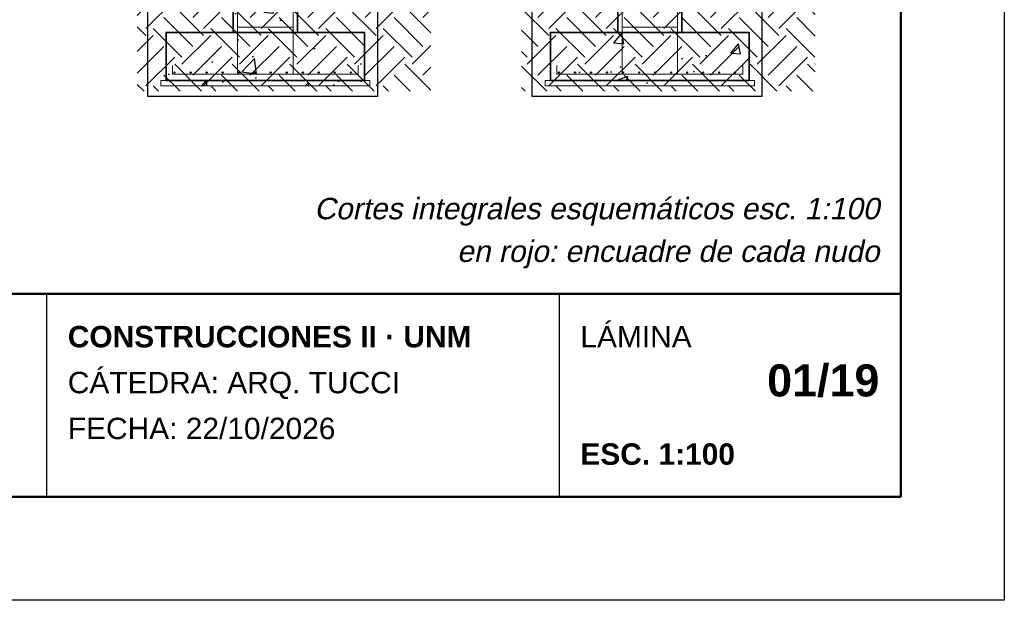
# Model space of a CAD drawing. Header units: millimetres. Extents: x 6 to 4194, y 6 to 5934.
# Tile 2 of 7: x 2350 to 4194, y 6 to 1094. Entities that reach past the tile are written whole.
import ezdxf
from ezdxf.enums import TextEntityAlignment as Align

# ---------------------------------------------------------------- set-up
doc = ezdxf.new("R2010")
doc.units = ezdxf.units.MM
doc.header["$LTSCALE"] = 20
for name, color, linetype in [('A-ARMADURAS', 14, 'Continuous'), ('A-CONTORNOS', 7, 'Continuous'), ('A-HORMIGON-INSITU', 33, 'Continuous'), ('A-HORMIGON-SIMPLE', 9, 'Continuous'), ('A-TERRENO', 32, 'Continuous'), ('X-MARCO', 7, 'Continuous'), ('X-REFERENCIAS', 1, 'Continuous'), ('X-ROTULO', 7, 'Continuous'), ('X-TEXTOS', 7, 'Continuous')]:
    doc.layers.add(name, color=color, linetype=linetype)
doc.styles.add('ARIAL', font='arial.ttf')
doc.styles.add('ARIAL-B', font='arialbd.ttf')

msp = doc.modelspace()

# ---------------------------------------------------------------- hatches: boundary and pattern name
at = {"layer": 'A-ARMADURAS'}
h = msp.add_hatch(color=256, dxfattribs=at)
h.dxf.hatch_style = 1
h.paths.add_polyline_path([(2641.1, 995), (2641.1, 995.3), (2640.9, 995.7), (2640.7, 995.9), (2640.3, 996.1), (2640, 996.1), (2639.7, 996.1), (2639.3, 995.9), (2639.1, 995.7), (2638.9, 995.3), (2638.9, 995), (2638.9, 994.7), (2639.1, 994.3), (2639.3, 994.1), (2639.7, 993.9), (2640, 993.9), (2640.3, 993.9), (2640.7, 994.1), (2640.9, 994.3), (2641.1, 994.7)])
h = msp.add_hatch(color=256, dxfattribs=at)
h.dxf.hatch_style = 1
h.paths.add_polyline_path([(2671.1, 995), (2671.1, 995.3), (2670.9, 995.7), (2670.7, 995.9), (2670.3, 996.1), (2670, 996.1), (2669.7, 996.1), (2669.3, 995.9), (2669.1, 995.7), (2668.9, 995.3), (2668.9, 995), (2668.9, 994.7), (2669.1, 994.3), (2669.3, 994.1), (2669.7, 993.9), (2670, 993.9), (2670.3, 993.9), (2670.7, 994.1), (2670.9, 994.3), (2671.1, 994.7)])
h = msp.add_hatch(color=256, dxfattribs=at)
h.dxf.hatch_style = 1
h.paths.add_polyline_path([(2701.1, 995), (2701.1, 995.3), (2700.9, 995.7), (2700.7, 995.9), (2700.3, 996.1), (2700, 996.1), (2699.7, 996.1), (2699.3, 995.9), (2699.1, 995.7), (2698.9, 995.3), (2698.9, 995), (2698.9, 994.7), (2699.1, 994.3), (2699.3, 994.1), (2699.7, 993.9), (2700, 993.9), (2700.3, 993.9), (2700.7, 994.1), (2700.9, 994.3), (2701.1, 994.7)])
h = msp.add_hatch(color=256, dxfattribs=at)
h.dxf.hatch_style = 1
h.paths.add_polyline_path([(2731.1, 995), (2731.1, 995.3), (2730.9, 995.7), (2730.7, 995.9), (2730.3, 996.1), (2730, 996.1), (2729.7, 996.1), (2729.3, 995.9), (2729.1, 995.7), (2728.9, 995.3), (2728.9, 995), (2728.9, 994.7), (2729.1, 994.3), (2729.3, 994.1), (2729.7, 993.9), (2730, 993.9), (2730.3, 993.9), (2730.7, 994.1), (2730.9, 994.3), (2731.1, 994.7)])
h = msp.add_hatch(color=256, dxfattribs=at)
h.dxf.hatch_style = 1
h.paths.add_polyline_path([(2761.1, 995), (2761.1, 995.3), (2760.9, 995.7), (2760.7, 995.9), (2760.3, 996.1), (2760, 996.1), (2759.7, 996.1), (2759.3, 995.9), (2759.1, 995.7), (2758.9, 995.3), (2758.9, 995), (2758.9, 994.7), (2759.1, 994.3), (2759.3, 994.1), (2759.7, 993.9), (2760, 993.9), (2760.3, 993.9), (2760.7, 994.1), (2760.9, 994.3), (2761.1, 994.7)])
h = msp.add_hatch(color=256, dxfattribs=at)
h.dxf.hatch_style = 1
h.paths.add_polyline_path([(2791.1, 995), (2791.1, 995.3), (2790.9, 995.7), (2790.7, 995.9), (2790.3, 996.1), (2790, 996.1), (2789.7, 996.1), (2789.3, 995.9), (2789.1, 995.7), (2788.9, 995.3), (2788.9, 995), (2788.9, 994.7), (2789.1, 994.3), (2789.3, 994.1), (2789.7, 993.9), (2790, 993.9), (2790.3, 993.9), (2790.7, 994.1), (2790.9, 994.3), (2791.1, 994.7)])
h = msp.add_hatch(color=256, dxfattribs=at)
h.dxf.hatch_style = 1
h.paths.add_polyline_path([(2821.1, 995), (2821.1, 995.3), (2820.9, 995.7), (2820.7, 995.9), (2820.3, 996.1), (2820, 996.1), (2819.7, 996.1), (2819.3, 995.9), (2819.1, 995.7), (2818.9, 995.3), (2818.9, 995), (2818.9, 994.7), (2819.1, 994.3), (2819.3, 994.1), (2819.7, 993.9), (2820, 993.9), (2820.3, 993.9), (2820.7, 994.1), (2820.9, 994.3), (2821.1, 994.7)])
h = msp.add_hatch(color=256, dxfattribs=at)
h.dxf.hatch_style = 1
h.paths.add_polyline_path([(2851.1, 995), (2851.1, 995.3), (2850.9, 995.7), (2850.7, 995.9), (2850.3, 996.1), (2850, 996.1), (2849.7, 996.1), (2849.3, 995.9), (2849.1, 995.7), (2848.9, 995.3), (2848.9, 995), (2848.9, 994.7), (2849.1, 994.3), (2849.3, 994.1), (2849.7, 993.9), (2850, 993.9), (2850.3, 993.9), (2850.7, 994.1), (2850.9, 994.3), (2851.1, 994.7)])
h = msp.add_hatch(color=256, dxfattribs=at)
h.dxf.hatch_style = 1
h.paths.add_polyline_path([(2881.1, 995), (2881.1, 995.3), (2880.9, 995.7), (2880.7, 995.9), (2880.3, 996.1), (2880, 996.1), (2879.7, 996.1), (2879.3, 995.9), (2879.1, 995.7), (2878.9, 995.3), (2878.9, 995), (2878.9, 994.7), (2879.1, 994.3), (2879.3, 994.1), (2879.7, 993.9), (2880, 993.9), (2880.3, 993.9), (2880.7, 994.1), (2880.9, 994.3), (2881.1, 994.7)])
h = msp.add_hatch(color=256, dxfattribs=at)
h.dxf.hatch_style = 1
h.paths.add_polyline_path([(2911.1, 995), (2911.1, 995.3), (2910.9, 995.7), (2910.7, 995.9), (2910.3, 996.1), (2910, 996.1), (2909.7, 996.1), (2909.3, 995.9), (2909.1, 995.7), (2908.9, 995.3), (2908.9, 995), (2908.9, 994.7), (2909.1, 994.3), (2909.3, 994.1), (2909.7, 993.9), (2910, 993.9), (2910.3, 993.9), (2910.7, 994.1), (2910.9, 994.3), (2911.1, 994.7)])
h = msp.add_hatch(color=256, dxfattribs=at)
h.dxf.hatch_style = 1
h.paths.add_polyline_path([(2941.1, 995), (2941.1, 995.3), (2940.9, 995.7), (2940.7, 995.9), (2940.3, 996.1), (2940, 996.1), (2939.7, 996.1), (2939.3, 995.9), (2939.1, 995.7), (2938.9, 995.3), (2938.9, 995), (2938.9, 994.7), (2939.1, 994.3), (2939.3, 994.1), (2939.7, 993.9), (2940, 993.9), (2940.3, 993.9), (2940.7, 994.1), (2940.9, 994.3), (2941.1, 994.7)])
h = msp.add_hatch(color=256, dxfattribs=at)
h.dxf.hatch_style = 1
h.paths.add_polyline_path([(2971.1, 995), (2971.1, 995.3), (2970.9, 995.7), (2970.7, 995.9), (2970.3, 996.1), (2970, 996.1), (2969.7, 996.1), (2969.3, 995.9), (2969.1, 995.7), (2968.9, 995.3), (2968.9, 995), (2968.9, 994.7), (2969.1, 994.3), (2969.3, 994.1), (2969.7, 993.9), (2970, 993.9), (2970.3, 993.9), (2970.7, 994.1), (2970.9, 994.3), (2971.1, 994.7)])
h = msp.add_hatch(color=256, dxfattribs=at)
h.dxf.hatch_style = 1
h.paths.add_polyline_path([(3361.1, 995), (3361.1, 995.3), (3360.9, 995.7), (3360.7, 995.9), (3360.3, 996.1), (3360, 996.1), (3359.7, 996.1), (3359.3, 995.9), (3359.1, 995.7), (3358.9, 995.3), (3358.9, 995), (3358.9, 994.7), (3359.1, 994.3), (3359.3, 994.1), (3359.7, 993.9), (3360, 993.9), (3360.3, 993.9), (3360.7, 994.1), (3360.9, 994.3), (3361.1, 994.7)])
h = msp.add_hatch(color=256, dxfattribs=at)
h.dxf.hatch_style = 1
h.paths.add_polyline_path([(3391.1, 995), (3391.1, 995.3), (3390.9, 995.7), (3390.7, 995.9), (3390.3, 996.1), (3390, 996.1), (3389.7, 996.1), (3389.3, 995.9), (3389.1, 995.7), (3388.9, 995.3), (3388.9, 995), (3388.9, 994.7), (3389.1, 994.3), (3389.3, 994.1), (3389.7, 993.9), (3390, 993.9), (3390.3, 993.9), (3390.7, 994.1), (3390.9, 994.3), (3391.1, 994.7)])
h = msp.add_hatch(color=256, dxfattribs=at)
h.dxf.hatch_style = 1
h.paths.add_polyline_path([(3421.1, 995), (3421.1, 995.3), (3420.9, 995.7), (3420.7, 995.9), (3420.3, 996.1), (3420, 996.1), (3419.7, 996.1), (3419.3, 995.9), (3419.1, 995.7), (3418.9, 995.3), (3418.9, 995), (3418.9, 994.7), (3419.1, 994.3), (3419.3, 994.1), (3419.7, 993.9), (3420, 993.9), (3420.3, 993.9), (3420.7, 994.1), (3420.9, 994.3), (3421.1, 994.7)])
h = msp.add_hatch(color=256, dxfattribs=at)
h.dxf.hatch_style = 1
h.paths.add_polyline_path([(3451.1, 995), (3451.1, 995.3), (3450.9, 995.7), (3450.7, 995.9), (3450.3, 996.1), (3450, 996.1), (3449.7, 996.1), (3449.3, 995.9), (3449.1, 995.7), (3448.9, 995.3), (3448.9, 995), (3448.9, 994.7), (3449.1, 994.3), (3449.3, 994.1), (3449.7, 993.9), (3450, 993.9), (3450.3, 993.9), (3450.7, 994.1), (3450.9, 994.3), (3451.1, 994.7)])
h = msp.add_hatch(color=256, dxfattribs=at)
h.dxf.hatch_style = 1
h.paths.add_polyline_path([(3481.1, 995), (3481.1, 995.3), (3480.9, 995.7), (3480.7, 995.9), (3480.3, 996.1), (3480, 996.1), (3479.7, 996.1), (3479.3, 995.9), (3479.1, 995.7), (3478.9, 995.3), (3478.9, 995), (3478.9, 994.7), (3479.1, 994.3), (3479.3, 994.1), (3479.7, 993.9), (3480, 993.9), (3480.3, 993.9), (3480.7, 994.1), (3480.9, 994.3), (3481.1, 994.7)])
h = msp.add_hatch(color=256, dxfattribs=at)
h.dxf.hatch_style = 1
h.paths.add_polyline_path([(3511.1, 995), (3511.1, 995.3), (3510.9, 995.7), (3510.7, 995.9), (3510.3, 996.1), (3510, 996.1), (3509.7, 996.1), (3509.3, 995.9), (3509.1, 995.7), (3508.9, 995.3), (3508.9, 995), (3508.9, 994.7), (3509.1, 994.3), (3509.3, 994.1), (3509.7, 993.9), (3510, 993.9), (3510.3, 993.9), (3510.7, 994.1), (3510.9, 994.3), (3511.1, 994.7)])
h = msp.add_hatch(color=256, dxfattribs=at)
h.dxf.hatch_style = 1
h.paths.add_polyline_path([(3541.1, 995), (3541.1, 995.3), (3540.9, 995.7), (3540.7, 995.9), (3540.3, 996.1), (3540, 996.1), (3539.7, 996.1), (3539.3, 995.9), (3539.1, 995.7), (3538.9, 995.3), (3538.9, 995), (3538.9, 994.7), (3539.1, 994.3), (3539.3, 994.1), (3539.7, 993.9), (3540, 993.9), (3540.3, 993.9), (3540.7, 994.1), (3540.9, 994.3), (3541.1, 994.7)])
h = msp.add_hatch(color=256, dxfattribs=at)
h.dxf.hatch_style = 1
h.paths.add_polyline_path([(3571.1, 995), (3571.1, 995.3), (3570.9, 995.7), (3570.7, 995.9), (3570.3, 996.1), (3570, 996.1), (3569.7, 996.1), (3569.3, 995.9), (3569.1, 995.7), (3568.9, 995.3), (3568.9, 995), (3568.9, 994.7), (3569.1, 994.3), (3569.3, 994.1), (3569.7, 993.9), (3570, 993.9), (3570.3, 993.9), (3570.7, 994.1), (3570.9, 994.3), (3571.1, 994.7)])
h = msp.add_hatch(color=256, dxfattribs=at)
h.dxf.hatch_style = 1
h.paths.add_polyline_path([(3601.1, 995), (3601.1, 995.3), (3600.9, 995.7), (3600.7, 995.9), (3600.3, 996.1), (3600, 996.1), (3599.7, 996.1), (3599.3, 995.9), (3599.1, 995.7), (3598.9, 995.3), (3598.9, 995), (3598.9, 994.7), (3599.1, 994.3), (3599.3, 994.1), (3599.7, 993.9), (3600, 993.9), (3600.3, 993.9), (3600.7, 994.1), (3600.9, 994.3), (3601.1, 994.7)])
h = msp.add_hatch(color=256, dxfattribs=at)
h.dxf.hatch_style = 1
h.paths.add_polyline_path([(3631.1, 995), (3631.1, 995.3), (3630.9, 995.7), (3630.7, 995.9), (3630.3, 996.1), (3630, 996.1), (3629.7, 996.1), (3629.3, 995.9), (3629.1, 995.7), (3628.9, 995.3), (3628.9, 995), (3628.9, 994.7), (3629.1, 994.3), (3629.3, 994.1), (3629.7, 993.9), (3630, 993.9), (3630.3, 993.9), (3630.7, 994.1), (3630.9, 994.3), (3631.1, 994.7)])
h = msp.add_hatch(color=256, dxfattribs=at)
h.dxf.hatch_style = 1
h.paths.add_polyline_path([(3661.1, 995), (3661.1, 995.3), (3660.9, 995.7), (3660.7, 995.9), (3660.3, 996.1), (3660, 996.1), (3659.7, 996.1), (3659.3, 995.9), (3659.1, 995.7), (3658.9, 995.3), (3658.9, 995), (3658.9, 994.7), (3659.1, 994.3), (3659.3, 994.1), (3659.7, 993.9), (3660, 993.9), (3660.3, 993.9), (3660.7, 994.1), (3660.9, 994.3), (3661.1, 994.7)])
h = msp.add_hatch(color=256, dxfattribs=at)
h.dxf.hatch_style = 1
h.paths.add_polyline_path([(3691.1, 995), (3691.1, 995.3), (3690.9, 995.7), (3690.7, 995.9), (3690.3, 996.1), (3690, 996.1), (3689.7, 996.1), (3689.3, 995.9), (3689.1, 995.7), (3688.9, 995.3), (3688.9, 995), (3688.9, 994.7), (3689.1, 994.3), (3689.3, 994.1), (3689.7, 993.9), (3690, 993.9), (3690.3, 993.9), (3690.7, 994.1), (3690.9, 994.3), (3691.1, 994.7)])
at = {"layer": 'A-HORMIGON-INSITU'}
h = msp.add_hatch(dxfattribs=at)
h.set_pattern_fill('AR-CONC', color=256, scale=1.2)
h.paths.add_polyline_path([(2750, 1070), (2870, 1070), (2870, 1270), (2765, 1270), (2765, 1334), (2716, 1334), (2716, 1214), (2750, 1214)])
h = msp.add_hatch(dxfattribs=at)
h.set_pattern_fill('AR-CONC', color=256, scale=1.2)
h.paths.add_polyline_path([(3470, 1070), (3590, 1070), (3590, 1270), (3485, 1270), (3485, 1334), (3436, 1334), (3436, 1214), (3470, 1214)])
h = msp.add_hatch(dxfattribs=at)
h.set_pattern_fill('AR-CONC', color=256, scale=1.2)
h.paths.add_polyline_path([(2624, 980), (2996, 980), (2996, 1070), (2624, 1070)])
h = msp.add_hatch(dxfattribs=at)
h.set_pattern_fill('AR-CONC', color=256, scale=1.2)
h.paths.add_polyline_path([(3344, 980), (3716, 980), (3716, 1070), (3344, 1070)])
at = {"layer": 'A-HORMIGON-SIMPLE'}
h = msp.add_hatch(dxfattribs=at)
h.set_pattern_fill('AR-CONC', color=256, scale=0.8)
h.paths.add_polyline_path([(2614, 970), (3006, 970), (3006, 980), (2614, 980)])
h = msp.add_hatch(dxfattribs=at)
h.set_pattern_fill('AR-CONC', color=256, scale=0.8)
h.paths.add_polyline_path([(3334, 970), (3726, 970), (3726, 980), (3334, 980)])
at = {"layer": 'A-TERRENO'}
h = msp.add_hatch(dxfattribs=at)
h.set_pattern_fill('EARTH', color=256, scale=12, angle=45)
h.paths.add_polyline_path([(2570, 960), (3120, 960), (3120, 1274), (2570, 1274)])
h = msp.add_hatch(dxfattribs=at)
h.set_pattern_fill('EARTH', color=256, scale=12, angle=45)
h.paths.add_polyline_path([(3290, 960), (3840, 960), (3840, 1274), (3290, 1274)])

# ---------------------------------------------------------------- linework, layer by layer
at = {"layer": 'A-ARMADURAS', "lineweight": 18}
for points in [[(2770, 992), (2758, 992), (2758, 1262)], [(2850, 992), (2862, 992), (2862, 1262)], [(3490, 992), (3478, 992), (3478, 1262)], [(3570, 992), (3582, 992), (3582, 1262)]]:
    msp.add_lwpolyline(points, dxfattribs=at)
at = {"layer": 'A-ARMADURAS', "lineweight": 13}
for points in [[(2758, 1080), (2862, 1080)], [(3478, 1080), (3582, 1080)]]:
    msp.add_lwpolyline(points, dxfattribs=at)
at = {"layer": 'A-ARMADURAS', "lineweight": 20}
for points in [[(2636, 1008), (2636, 992), (2984, 992), (2984, 1008)], [(3356, 1008), (3356, 992), (3704, 992), (3704, 1008)]]:
    msp.add_lwpolyline(points, dxfattribs=at)
at = {"layer": 'A-ARMADURAS'}
for centre in [(2640, 995), (2670, 995), (2700, 995), (2730, 995), (2760, 995), (2790, 995), (2820, 995), (2850, 995), (2880, 995), (2910, 995), (2940, 995), (2970, 995), (3360, 995), (3390, 995), (3420, 995), (3450, 995), (3480, 995), (3510, 995), (3540, 995), (3570, 995), (3600, 995), (3630, 995), (3660, 995), (3690, 995)]:
    msp.add_circle(centre, 1.12, dxfattribs=at)
at = {"layer": 'A-CONTORNOS', "lineweight": 35}
for points in [[(2750, 1070), (2870, 1070), (2870, 1270), (2765, 1270), (2765, 1334), (2716, 1334), (2716, 1214), (2750, 1214)], [(3470, 1070), (3590, 1070), (3590, 1270), (3485, 1270), (3485, 1334), (3436, 1334), (3436, 1214), (3470, 1214)], [(2624, 980), (2996, 980), (2996, 1070), (2624, 1070)], [(3344, 980), (3716, 980), (3716, 1070), (3344, 1070)]]:
    msp.add_lwpolyline(points, close=True, dxfattribs=at)
at = {"layer": 'A-CONTORNOS', "lineweight": 18}
for points in [[(2614, 970), (3006, 970), (3006, 980), (2614, 980)], [(3334, 970), (3726, 970), (3726, 980), (3334, 980)]]:
    msp.add_lwpolyline(points, close=True, dxfattribs=at)
at = {"layer": 'X-MARCO', "lineweight": 30}
msp.add_lwpolyline([(6, 5934), (4194, 5934), (4194, 6), (6, 6)], close=True, dxfattribs=at)
at = {"layer": 'X-MARCO', "lineweight": 50}
msp.add_lwpolyline([(200, 5740), (4000, 5740), (4000, 200), (200, 200)], close=True, dxfattribs=at)
at = {"layer": 'X-REFERENCIAS', "color": 12, "lineweight": 30, "true_color": 0xcc0000}
for points in [[(2590, 1520), (3020, 1520), (3020, 950), (2590, 950)], [(3310, 1520), (3740, 1520), (3740, 950), (3310, 950)]]:
    msp.add_lwpolyline(points, close=True, dxfattribs=at)
at = {"layer": 'X-ROTULO', "lineweight": 50}
msp.add_lwpolyline([(200, 580), (4000, 580), (4000, 200), (200, 200)], close=True, dxfattribs=at)
at = {"layer": 'X-ROTULO', "lineweight": 25}
for points in [[(2400, 580), (2400, 200)], [(3360, 580), (3360, 200)]]:
    msp.add_lwpolyline(points, dxfattribs=at)

# ---------------------------------------------------------------- texts
at = {"layer": 'X-ROTULO'}
for s, height, style, p in [('CONSTRUCCIONES II · UNM', 40.096, 'ARIAL-B', (2440, 480)), ('LÁMINA', 40.1, 'ARIAL', (3400, 480)), ('CÁTEDRA: ARQ. TUCCI', 40.096, 'ARIAL', (2440, 394)), ('FECHA: 22/10/2026', 40.096, 'ARIAL', (2440, 308)), ('ESC. 1:100', 40.1, 'ARIAL-B', (3400, 260))]:
    msp.add_text(s, height=height, dxfattribs=dict(at, style=style)).set_placement(p)
at = {"layer": 'X-ROTULO', "style": 'ARIAL-B'}
msp.add_text('01/19', height=60.14, dxfattribs=at).set_placement((3960, 388), align=Align.RIGHT)
at = {"layer": 'X-TEXTOS', "style": 'ARIAL', "oblique": 12}
for s, p in [('Cortes integrales esquemáticos esc. 1:100', (3960, 720)), ('en rojo: encuadre de cada nudo', (3960, 640))]:
    msp.add_text(s, height=40.096, dxfattribs=at).set_placement(p, align=Align.RIGHT)

doc.saveas('drawing.dxf')
